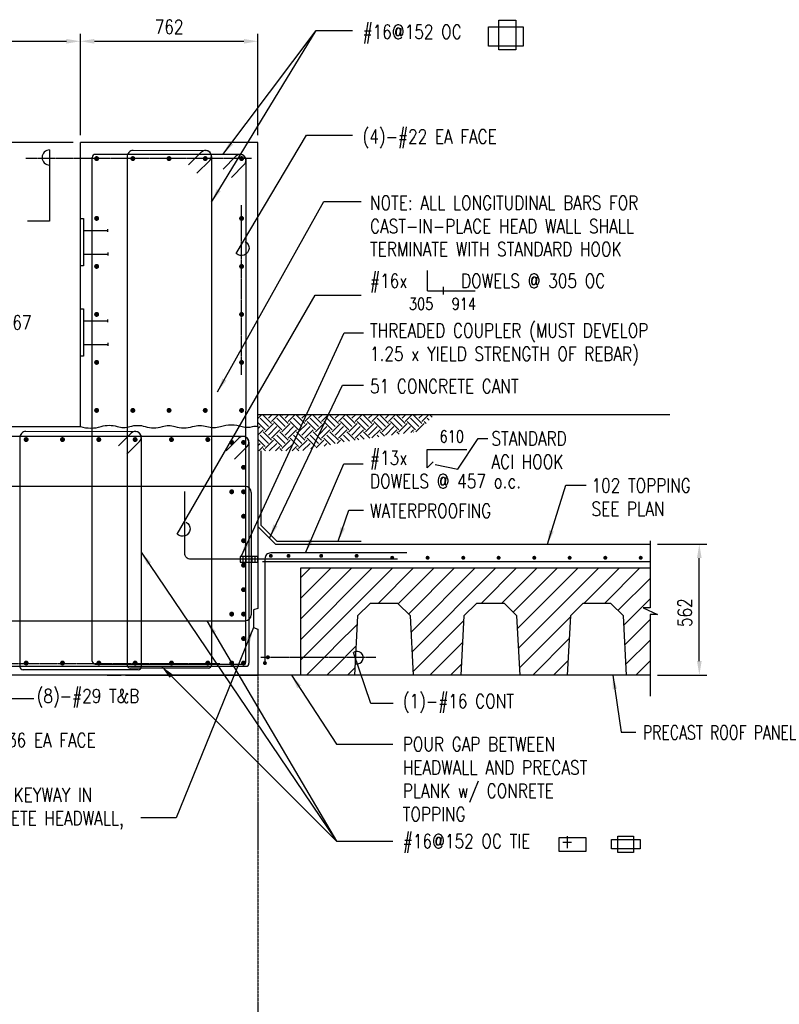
# Model space of a CAD drawing. Header units: millimetres. Extents: x 0 to 13387, y -1 to 10067.
# Tile 3 of 6: x 2611 to 5873, y 5594 to 9820. Entities that reach past the tile are written whole.
import ezdxf

# ---------------------------------------------------------------- set-up
doc = ezdxf.new("R2010")
doc.units = ezdxf.units.MM
doc.linetypes.add('CENTER2', pattern=[1.125, 0.75, -0.125, 0.125, -0.125])
for name, color, linetype in [('S-ANNO-CNTR', 1, 'CENTER2'), ('S-ANNO-DIMS', 2, 'Continuous'), ('S-ANNO-TEXT', 3, 'Continuous'), ('S-SECT-CONC', 3, 'Continuous'), ('S-SECT-MBND', 1, 'Continuous'), ('S-SECT-PATT', 1, 'Continuous'), ('S-SECT-RBAR', 5, 'Continuous'), ('S-SECT-WRPF', 5, 'Continuous')]:
    doc.layers.add(name, color=color, linetype=linetype)
doc.styles.add('BASE16', font='romans.shx', dxfattribs={"width": 0.8})
doc.dimstyles.new('DIM16', dxfattribs={"dimscale": 16, "dimtxt": 0.125, "dimasz": 0.09375, "dimexe": 0.0625, "dimexo": 0.0625, "dimgap": 0.0625, "dimtad": 1, "dimdec": 4, "dimzin": 3, "dimdsep": 46, "dimlunit": 4, "dimtxsty": 'BASE16', "dimblk": 'ARCHTICK', "dimcen": 0.09, "dimdle": 0.0625, "dimclrd": 256, "dimclre": 256, "dimclrt": 4, "dimadec": 0, "dimazin": 0, "dimtfac": 1, "dimtdec": 4, "dimtmove": 0, "dimatfit": 2, "dimfxl": 1, "dimfrac": 2, "dimtolj": 1, "dimtzin": 0, "dimlwd": -1, "dimlwe": -1, "dimarcsym": 0})

# ---------------------------------------------------------------- blocks, each defined once
blk = doc.blocks.new('_ArchTick')
at = {"color": 0, "linetype": 'ByBlock', "const_width": 0.15}
blk.add_lwpolyline([(-0.5, -0.5), (0.5, 0.5)], dxfattribs=at)

msp = doc.modelspace()

# ---------------------------------------------------------------- hatches: boundary and pattern name
at = {"layer": 'S-SECT-PATT'}
h = msp.add_hatch(dxfattribs=at)
h.set_pattern_fill('EARTH', color=256, scale=203, angle=45, style=0)
h.set_pattern_definition([(45, (10295.523, 1133.56), (7e-15, 71.77134), [50.75, -50.75]), (45, (10282.066, 1147.02), (7e-15, 71.77134), [50.75, -50.75]), (45, (10268.61, 1160.476), (7e-15, 71.77134), [50.75, -50.75]), (135, (10268.61, 1169.45), (-71.77134, 1e-14), [50.75, -50.75]), (135, (10282.066, 1182.905), (-71.77134, 1e-14), [50.75, -50.75]), (135, (10295.523, 1196.36), (-71.77134, 1e-14), [50.75, -50.75])])
h.paths.add_polyline_path([(4322, 8052.6), (4394.9, 8125.6), (3633.9, 8125.6), (3633.9, 8099.6), (3633.9, 7969), (3822.9, 7969), (4006.5, 8007.9)])
h = msp.add_hatch(dxfattribs=at)
h.set_pattern_fill('ANSI31', color=256, scale=500, style=0)
h.set_pattern_definition([(45, (913.35, 1160.76), (-44.19417, 44.19417), [])])
h.paths.add_polyline_path([(3936.8, 7136.5), (3818.9, 7136.5), (3818.9, 7006.6), (3981.1, 7006.6)], flags=17)
h.paths.add_polyline_path([(3971.9, 7136.5), (3936.8, 7136.5), (3946.5, 7108.2, 0.418793)], flags=17)
h.paths.add_polyline_path([(3930, 7156.7), (3936.8, 7136.5), (3971.9, 7136.5, 0.585637)], flags=17)
edge = h.paths.add_edge_path()
edge.add_line((3818.9, 7466.6), (3818.9, 7136.5))
edge.add_line((3818.9, 7136.5), (3936.8, 7136.5))
edge.add_line((3936.8, 7136.5), (3930, 7156.7))
edge.add_arc((3945.3, 7134.8), 26.7, -87.3504, 124.9633, ccw=False)
edge.add_line((3946.5, 7108.2), (3981.1, 7006.6))
edge.add_line((3981.1, 7006.6), (4048.9, 7006.6))
edge.add_line((4048.9, 7006.6), (4062.2, 7260.7))
edge.add_line((4062.2, 7260.7), (4116.1, 7314.6))
edge.add_line((4116.1, 7314.6), (4235.7, 7314.6))
edge.add_line((4235.7, 7314.6), (4289.6, 7260.7))
edge.add_line((4289.6, 7260.7), (4302.9, 7006.6))
edge.add_line((4302.9, 7006.6), (4505.9, 7006.6))
edge.add_line((4505.9, 7006.6), (4519.2, 7260.7))
edge.add_line((4519.2, 7260.7), (4573.1, 7314.6))
edge.add_line((4573.1, 7314.6), (4692.7, 7314.6))
edge.add_line((4692.7, 7314.6), (4746.6, 7260.7))
edge.add_line((4746.6, 7260.7), (4759.9, 7006.6))
edge.add_line((4759.9, 7006.6), (4962.9, 7006.6))
edge.add_line((4962.9, 7006.6), (4976.2, 7260.7))
edge.add_line((4976.2, 7260.7), (5030.1, 7314.6))
edge.add_line((5030.1, 7314.6), (5149.7, 7314.6))
edge.add_line((5149.7, 7314.6), (5203.6, 7260.7))
edge.add_line((5203.6, 7260.7), (5216.9, 7006.6))
edge.add_line((5216.9, 7006.6), (5318.4, 7006.6))
edge.add_line((5318.4, 7006.6), (5318.4, 7267.2))
edge.add_line((5318.4, 7267.2), (5350.6, 7267.2))
edge.add_line((5350.6, 7267.2), (5288, 7295.4))
edge.add_line((5288, 7295.4), (5318.4, 7295.4))
edge.add_line((5318.4, 7295.4), (5318.4, 7466.6))
edge.add_line((5318.4, 7466.6), (3818.9, 7466.6))

# ---------------------------------------------------------------- linework, layer by layer
at = {"layer": 'S-ANNO-CNTR', "ltscale": 10}
for p, q in [((3607, 9223.5), (2637.7, 9223.5)), ((3564.1, 8295.8), (3564.1, 9024.5)), ((3646.7, 7083.3), (4140, 7083.3))]:
    msp.add_line(p, q, dxfattribs=at)
at = {"layer": 'S-ANNO-CNTR', "linetype": 'CENTER2', "ltscale": 10}
msp.add_line((3470.7, 7055.6), (2295, 7055.6), dxfattribs=at)
at = {"layer": 'S-ANNO-CNTR', "ltscale": 7}
msp.add_line((3633.9, 7007.4), (3633.9, 2536.6), dxfattribs=at)
at = {"layer": 'S-ANNO-DIMS'}
for p, q in [((2739.9, 9260.6), (2739.9, 8955.3)), ((2739.9, 8955.3), (2645.2, 8955.3)), ((2671.4, 6904.3), (2576.7, 6904.3))]:
    msp.add_line(p, q, dxfattribs=at)
at = {"layer": 'S-ANNO-DIMS', "color": 2}
for p, q in [((5350, 7568.8), (5561.3, 7568.8)), ((5529.7, 7066.8), (5529.7, 7508.8)), ((5350, 7006.8), (5561.3, 7006.8))]:
    msp.add_line(p, q, dxfattribs=at)
at = {"layer": 'S-ANNO-DIMS'}
for points in [[(3579.8, 8868.1, -1.14116), (3541.5, 8816.5), (3842.7, 9324.2), (4040.7, 9324.2)], [(3326.4, 7663.1, -1.14116), (3288.1, 7611.4), (3880.1, 8637.4), (4077.2, 8637.4)]]:
    msp.add_lwpolyline(points, format="xyb", dxfattribs=at)
for points in [[(3658.1, 8575.5), (3917, 9039.8), (4077, 9039.8)], [(4215.6, 6884.8), (4119, 6884.8), (4044.6, 7103.5)]]:
    msp.add_lwpolyline(points, dxfattribs=at)
for centre, radius, start, end in [((2739.9, 9228.1), 32.4, 90, 270), ((4059.9, 7081.6), 26.7, 257.1798, 124.9633)]:
    msp.add_arc(centre, radius, start, end, dxfattribs=at)
at = {"layer": 'S-ANNO-DIMS', "color": 2}
for points in [[(5519.7, 7508.8), (5539.7, 7508.8), (5529.7, 7568.8)], [(5519.7, 7066.8), (5539.7, 7066.8), (5529.7, 7006.8)]]:
    msp.add_solid(points, dxfattribs=at)
at = {"layer": 'S-ANNO-TEXT', "color": 2}
for p, q in [((1982, 9726.9), (2811.9, 9726.9)), ((2871.9, 9324.2), (2871.9, 9758.5)), ((2871.9, 9324.2), (2871.9, 9758.5)), ((2931.9, 9726.9), (3573.9, 9726.9)), ((3633.9, 9324.2), (3633.9, 9758.5)), ((2840.3, 9292.6), (317, 9292.6))]:
    msp.add_line(p, q, dxfattribs=at)
at = {"layer": 'S-ANNO-TEXT'}
for p, q in [((4362.3, 8656.4), (4362.3, 8743.2)), ((4430.7, 8640.2), (4430.7, 8672.7)), ((4362.3, 8656.4), (4566.6, 8656.4))]:
    msp.add_line(p, q, dxfattribs=at)
for points in [[(4669.3, 9817.2), (4742, 9817.2), (4742, 9690.5), (4669.3, 9690.5)], [(4624.7, 9789.3), (4773.9, 9789.3), (4773.9, 9706.5), (4624.7, 9706.5)], [(4928.1, 6309.7), (5041.7, 6309.7), (5041.7, 6249.7), (4928.1, 6249.7)], [(5152.4, 6300.4), (5276, 6300.4), (5276, 6260.4), (5152.4, 6260.4)], [(5179.9, 6314.7), (5246.7, 6314.7), (5246.7, 6244.7), (5179.9, 6244.7)]]:
    msp.add_lwpolyline(points, close=True, dxfattribs=at)
msp.add_lwpolyline([(4386.4, 7921.5), (4361, 7896.1), (4361, 7975.6), (4531.9, 7975.6)], dxfattribs=at)
at = {"layer": 'S-ANNO-TEXT', "color": 2}
for points in [[(2811.9, 9736.9), (2811.9, 9716.9), (2871.9, 9726.9)], [(2931.9, 9736.9), (2931.9, 9716.9), (2871.9, 9726.9)], [(3573.9, 9736.9), (3573.9, 9716.9), (3633.9, 9726.9)]]:
    msp.add_solid(points, dxfattribs=at)
at = {"layer": 'S-SECT-CONC'}
for p, q in [((2871.9, 8073.6), (2871.9, 9292.6)), ((3633.9, 9292.6), (2871.9, 9292.6)), ((3633.9, 8073.6), (3633.9, 9292.6)), ((3633.9, 8125.6), (5402.9, 8125.6)), ((2185.7, 8073.6), (2871.9, 8073.6)), ((3633.9, 8073.6), (3633.9, 7292.9)), ((3710.1, 7568.8), (3633.9, 7645)), ((3710.1, 7568.8), (5318.4, 7568.8)), ((3818.9, 7295.6), (3818.9, 7466.6)), ((3633.9, 7204), (3633.9, 7006.6)), ((3633.9, 7006.6), (2109.9, 7006.6)), ((2986.3, 7006.6), (3046.4, 7006.6)), ((3066.1, 7006.6), (3633.9, 7006.6))]:
    msp.add_line(p, q, dxfattribs=at)
msp.add_lwpolyline([(2871.9, 8073.6, 0.15046), (2961.4, 8073.6, -0.15046), (3030, 8073.6, 0.15046), (3084.7, 8073.6, -0.15046), (3150.2, 8073.6, 0.15046), (3224.2, 8073.6, -0.15046), (3277.9, 8073.6, 0.15046), (3354.1, 8073.6, -0.15046), (3415.2, 8073.6, 0.15046), (3474.2, 8073.6, -0.15046), (3566.5, 8073.6, 0.15046), (3611.6, 8073.6, -0.15046), (3633.9, 8073.6, -2.107802)], format="xyb", dxfattribs=at)
for points in [[(5318.4, 7583.4), (5318.4, 7295.4), (5288, 7295.4), (5350.6, 7267.2), (5318.4, 7267.2), (5318.4, 6916.6)], [(3818.9, 7466.6), (5318.4, 7466.6)], [(4302.9, 7006.6), (4289.6, 7260.7), (4235.7, 7314.6), (4116.1, 7314.6), (4062.2, 7260.7), (4048.9, 7006.6)], [(4759.9, 7006.6), (4746.6, 7260.7), (4692.7, 7314.6), (4573.1, 7314.6), (4519.2, 7260.7), (4505.9, 7006.6)], [(5216.9, 7006.6), (5203.6, 7260.7), (5149.7, 7314.6), (5030.1, 7314.6), (4976.2, 7260.7), (4962.9, 7006.6)], [(3633.9, 7292.9), (3614.9, 7286.6), (3614.9, 7210.4), (3633.9, 7204)], [(5318.4, 7006.6), (3818.9, 7006.6), (3818.9, 7295.6)]]:
    msp.add_lwpolyline(points, dxfattribs=at)
at = {"layer": 'S-SECT-MBND', "color": 6}
for p, q in [((2989.9, 8908.4), (2989.9, 8920.9)), ((2884.9, 8914.7), (2989.9, 8914.7)), ((2884.9, 8813.7), (2989.9, 8813.7)), ((2989.9, 8819.9), (2989.9, 8807.4)), ((2884.9, 8527.1), (2989.9, 8527.1)), ((2989.9, 8520.8), (2989.9, 8533.3)), ((2884.9, 8426.1), (2989.9, 8426.1)), ((2989.9, 8432.3), (2989.9, 8419.8))]:
    msp.add_line(p, q, dxfattribs=at)
at = {"layer": 'S-SECT-MBND'}
for p, q in [((3570.9, 7491.1), (3570.9, 7516.1)), ((3583.9, 7491.1), (3583.9, 7516.1)), ((3596.9, 7491.1), (3596.9, 7516.1)), ((3608.9, 7491.1), (3608.9, 7516.1)), ((3621.9, 7491.1), (3621.9, 7516.1)), ((3818.9, 7006.6), (3636.8, 7006.6))]:
    msp.add_line(p, q, dxfattribs=at)
for points in [[(2871.9, 8762.7), (2871.9, 8965.7), (2884.9, 8965.7), (2884.9, 8762.7)], [(2871.9, 8375.1), (2871.9, 8578.1), (2884.9, 8578.1), (2884.9, 8375.1)], [(3557.9, 7516.1), (3557.9, 7491.1), (3633.9, 7491.1), (3633.9, 7516.1)]]:
    msp.add_lwpolyline(points, close=True, dxfattribs=at)
at = {"layer": 'S-SECT-RBAR'}
for p, q in [((3409.3, 9256.5), (3098.9, 9258.4)), ((2922.9, 7066.6), (2922.9, 9228.6)), ((3557.9, 9241.6), (2935.9, 9241.6)), ((3073.5, 9229.9), (3073.5, 7049.4)), ((3391.3, 9251), (3336.5, 9196.1)), ((3427.3, 9215), (3372.4, 9160.2)), ((3434.7, 9233), (3434.7, 7049.4)), ((3539.9, 9233.4), (3485.1, 9178.6)), ((3582.9, 7066.6), (3583.3, 9215.5)), ((3575.9, 9197.5), (3521, 9142.7)), ((3570.4, 8031.3), (2250.9, 8031.3)), ((3108.2, 8050.4), (2638, 8052.4)), ((3090.2, 8044.9), (3035.4, 7990.1)), ((2612.6, 8027), (2612.6, 7042.3)), ((3126.2, 8009), (3071.3, 7954.2)), ((3133.6, 8027), (3133.6, 7042.3)), ((3552.4, 8023.9), (3497.6, 7969)), ((3588.4, 7988), (3533.5, 7933.1)), ((3595.8, 8005.9), (3595.8, 7057.6)), ((3580.2, 7816.3), (2250.9, 7816.3)), ((3605.6, 7790.9), (3605.6, 7265.5)), ((3654, 7494), (5318.4, 7494)), ((2238.5, 7240.1), (3580.2, 7240.1)), ((2251, 7044.6), (3582.8, 7044.6)), ((3120.6, 7029.3), (2624.6, 7029.3)), ((2935.9, 7053.6), (3569.9, 7053.6)), ((3421.7, 7036.4), (3086.5, 7036.4))]:
    msp.add_line(p, q, dxfattribs=at)
for points, const_width in [([(2936.4, 9223.5, -1), (2947, 9223.5, -1)], 10.6), ([(3091.9, 9223.5, -1), (3102.5, 9223.5, -1)], 10.6), ([(3247.4, 9223.5, -1), (3258, 9223.5, -1)], 10.6), ([(3402.9, 9223.5, -1), (3413.5, 9223.5, -1)], 10.6), ([(3569.4, 9223.5, 1), (3558.8, 9223.5, 1)], 10.6), ([(2936.4, 8966.7, 1), (2947, 8966.7, 1)], 10.6), ([(3569.4, 8966.7, -1), (3558.8, 8966.7, -1)], 10.6), ([(2936.4, 8760.7, 1), (2947, 8760.7, 1)], 10.6), ([(3569.4, 8760.7, -1), (3558.8, 8760.7, -1)], 10.6), ([(2936.4, 8554.7, 1), (2947, 8554.7, 1)], 10.6), ([(3569.4, 8554.7, -1), (3558.8, 8554.7, -1)], 10.6), ([(2936.4, 8348.7, 1), (2947, 8348.7, 1)], 10.6), ([(3569.4, 8348.7, -1), (3558.8, 8348.7, -1)], 10.6), ([(2936.4, 8142.7, 1), (2947, 8142.7, 1)], 10.6), ([(3091.9, 8142.7, 1), (3102.5, 8142.7, 1)], 10.6), ([(3247.4, 8142.7, 1), (3258, 8142.7, 1)], 10.6), ([(3402.9, 8142.7, 1), (3413.5, 8142.7, 1)], 10.6), ([(3569.4, 8142.7, -1), (3558.8, 8142.7, -1)], 10.6), ([(2633.8, 8017.5, 1), (2644.4, 8017.5, 1)], 10.6), ([(2789.8, 8017.5, 1), (2800.4, 8017.5, 1)], 10.6), ([(2945.8, 8017.5, 1), (2956.4, 8017.5, 1)], 10.6), ([(3101.8, 8017.5, 1), (3112.4, 8017.5, 1)], 10.6), ([(3257.8, 8017.5, 1), (3268.4, 8017.5, 1)], 10.6), ([(3413.8, 8017.5, 1), (3424.4, 8017.5, 1)], 10.6), ([(3527, 8005.1, -1), (3516.4, 8005.1, -1)], 10.6), ([(3578, 8005.1, -1), (3567.4, 8005.1, -1)], 10.6), ([(3578, 7898.4, 1), (3567.4, 7898.4, 1)], 10.6), ([(3527, 7793.4, 1), (3516.4, 7793.4, 1)], 10.6), ([(3578, 7793.4, 1), (3567.4, 7793.4, 1)], 10.6), ([(3578, 7688.4, 1), (3567.4, 7688.4, 1)], 10.6), ([(3578, 7583.4, 1), (3567.4, 7583.4, 1)], 10.6), ([(3693.9, 7518.4, -1), (3685.5, 7518.4, -1)], 8.47), ([(3769.9, 7518.4, -1), (3761.5, 7518.4, -1)], 8.47), ([(3910.2, 7518.4, -1), (3901.8, 7518.4, -1)], 8.47), ([(4062.2, 7518.4, -1), (4053.8, 7518.4, -1)], 8.47), ([(3578, 7478.4, 1), (3567.4, 7478.4, 1)], 10.6), ([(4215.2, 7510.2, -1), (4206.8, 7510.2, -1)], 8.47), ([(4367.2, 7510.2, -1), (4358.8, 7510.2, -1)], 8.47), ([(4520.2, 7510.2, -1), (4511.8, 7510.2, -1)], 8.47), ([(4672.2, 7510.2, -1), (4663.8, 7510.2, -1)], 8.47), ([(4825.2, 7510.2, -1), (4816.8, 7510.2, -1)], 8.47), ([(4977.2, 7510.2, -1), (4968.8, 7510.2, -1)], 8.47), ([(5130.2, 7510.2, -1), (5121.8, 7510.2, -1)], 8.47), ([(5282.2, 7510.2, -1), (5273.8, 7510.2, -1)], 8.47), ([(3578, 7373.4, 1), (3567.4, 7373.4, 1)], 10.6), ([(3527, 7268.4, 1), (3516.4, 7268.4, 1)], 10.6), ([(3578, 7268.4, 1), (3567.4, 7268.4, 1)], 10.6), ([(3578, 7163.4, 1), (3567.4, 7163.4, 1)], 10.6), ([(2633.8, 7058.4, -1), (2644.4, 7058.4, -1)], 10.6), ([(2789.8, 7058.4, -1), (2800.4, 7058.4, -1)], 10.6), ([(2945.8, 7058.4, -1), (2956.4, 7058.4, -1)], 10.6), ([(3101.8, 7058.4, -1), (3112.4, 7058.4, -1)], 10.6), ([(3257.8, 7058.4, -1), (3268.4, 7058.4, -1)], 10.6), ([(3413.8, 7058.4, -1), (3424.4, 7058.4, -1)], 10.6), ([(3527, 7058.4, 1), (3516.4, 7058.4, 1)], 10.6), ([(3578, 7058.4, 1), (3567.4, 7058.4, 1)], 10.6), ([(3668.5, 7058.2, -1), (3660.1, 7058.2, -1)], 8.47), ([(3681.2, 7083.3, -1), (3672.8, 7083.3, -1)], 8.47)]:
    msp.add_lwpolyline(points, format="xyb", close=True, dxfattribs=dict(at, const_width=const_width))
for points in [[(4233.8, 7503.6), (3345.2, 7503.6, -0.414214), (3319.8, 7529), (3319.8, 7794.2)], [(4273.9, 7531.1), (3689.7, 7531.1, 0.414214), (3664.3, 7505.7), (3664.3, 7058.2)]]:
    msp.add_lwpolyline(points, format="xyb", dxfattribs=at)
for centre, radius, start, end in [((3098.7, 9233), 25.4, 89.5288, 187.0678), ((3409.3, 9233), 25.4, 0, 135), ((3409.3, 9233), 25.4, 315, 90), ((2935.9, 9228.6), 13, 90, 180), ((3557.9, 9215.5), 25.4, 0, 135), ((3557.9, 9216.6), 25, 0, 90), ((3557.9, 9215.5), 25.4, 315, 90), ((2637.8, 8027), 25.4, 89.5288, 187.0678), ((3108.2, 8027), 25.4, 0, 135), ((3108.2, 8027), 25.4, 315, 90), ((3570.4, 8005.9), 25.4, 0, 135), ((3570.4, 8005.9), 25.4, 315, 90), ((3580.2, 7790.9), 25.4, 0, 90), ((3580.2, 7265.5), 25.4, 270, 0), ((2935.9, 7066.6), 13, 180, 270), ((3569.9, 7066.6), 13, 270, 0), ((3582.8, 7057.6), 13, 270, 0), ((2625.6, 7042.3), 13, 180, 270), ((3086.5, 7049.4), 13, 180, 270), ((3120.6, 7042.3), 13, 270, 0), ((3421.7, 7049.4), 13, 270, 0)]:
    msp.add_arc(centre, radius, start, end, dxfattribs=at)
at = {"layer": 'S-SECT-WRPF'}
for points in [[(3646.9, 7969), (3646.9, 7650.4)], [(3646.9, 7650.4), (3715.5, 7581.8), (4077.6, 7581.8)]]:
    msp.add_lwpolyline(points, dxfattribs=at)

# ---------------------------------------------------------------- texts
at = {"layer": 'S-ANNO-TEXT', "insert": (3252.9, 9788.5), "char_height": 60, "attachment_point": 5, "style": 'BASE16'}
msp.add_mtext('\\A1;762', dxfattribs=at)
at = {"layer": 'S-ANNO-TEXT', "attachment_point": 1, "style": 'BASE16'}
for s, insert, char_height, width in [('#16@152 OC', (4083.7, 9797.4), 60, 1490.459), ('(4)-#22 EA FACE', (4083.7, 9348.5), 60, 1490.459), ('NOTE: ALL LONGITUDINAL BARS FOR\\PCAST-IN-PLACE HEAD WALL SHALL \\PTERMINATE WITH STANDARD HOOK', (4115.7, 9064.1), 60, 1490.459), ('#16x       DOWELS @ 305 OC', (4115.7, 8728.3), 60, 1490.459), ('305', (4282.8, 8625.5), 50.8, 519.417), ('914', (4466.5, 8625.5), 50.8, 519.417), ('W250X67', (2365.7, 8549.8), 60, 1490.459), ('THREADED COUPLER (MUST DEVELOP\\P1.25 x YIELD STRENGTH OF REBAR)', (4115.7, 8515.9), 60, 1490.459), ('51 CONCRETE CANT', (4115.7, 8276.1), 60, 1490.459), ('610', (4414.6, 8056.3), 50.8, 519.417), ('STANDARD\\PACI HOOK', (4637.3, 8052.5), 60, 1490.459), ('#13x\\PDOWELS @ 457 o.c.', (4115.7, 7969.4), 60, 1490.459), ('102 TOPPING\\PSEE PLAN', (5066.9, 7850.9), 60, 1490.459), ('WATERPROOFING', (4115.7, 7741.8), 60, 1490.459), ('(8)-#29 T&B', (2684.3, 6947), 60, 953.599), ('(1)-#16 CONT', (4256.4, 6925.4), 60, 1490.459), ('PRECAST ROOF PANEL', (5286.8, 6789.7), 60, 711.484), ('14#36 EA FACE ', (2431.5, 6757.2), 60, 736.064), ('POUR GAP BETWEEN\\PHEADWALL AND PRECAST\\PPLANK w/ CONRETE\\PTOPPING', (4256.4, 6740.5), 60, 1490.459), ('19x89 KEYWAY IN CONCRETE HEADWALL, CONT', (2353, 6522.8), 60, 811.428), ('#16@152 OC TIE    +', (4256.4, 6324.5), 60, 1490.459)]:
    msp.add_mtext(s, dxfattribs=dict(at, insert=insert, char_height=char_height, width=width))
at = {"layer": 'S-ANNO-TEXT', "insert": (5468.1, 7274.8), "char_height": 60, "attachment_point": 5, "rotation": 90, "style": 'BASE16'}
msp.add_mtext('562', dxfattribs=at)

# ---------------------------------------------------------------- leaders
at = {"layer": 'S-ANNO-DIMS'}
for points, override in [([(3434.7, 9036.9), (3885, 9773.1), (4040.7, 9773.1)], {"dimscale": 20, "dimtxt": 3, "dimasz": 3, "dimexe": 1.58, "dimexo": 1.58, "dimgap": 1.58, "dimtad": 0, "dimtoh": 1, "dimdec": 0, "dimlunit": 2, "dimdle": 0, "dimclrd": 2, "dimclre": 2, "dimtfac": 0.7, "dimtdec": 0, "dimtix": 1, "dimtmove": 1}), ([(3434.7, 9036.9), (3885, 9773.1), (4040.7, 9773.1)], {"dimscale": 20, "dimtxt": 3, "dimasz": 3, "dimexe": 1.58, "dimexo": 1.58, "dimgap": 1.58, "dimtad": 0, "dimtoh": 1, "dimdec": 0, "dimlunit": 2, "dimdle": 0, "dimclrd": 2, "dimclre": 2, "dimtfac": 0.7, "dimtdec": 0, "dimtix": 1, "dimtmove": 1}), ([(3434.7, 9036.9), (3885, 9773.1), (4040.7, 9773.1)], {"dimscale": 20, "dimtxt": 3, "dimasz": 3, "dimexe": 1.58, "dimexo": 1.58, "dimgap": 1.58, "dimtad": 0, "dimtoh": 1, "dimdec": 0, "dimlunit": 2, "dimdle": 0, "dimclrd": 2, "dimclre": 2, "dimtfac": 0.7, "dimtdec": 0, "dimtix": 1, "dimtmove": 1}), ([(3483.9, 9241.6), (3885, 9773.1), (4040.7, 9773.1)], {"dimscale": 20, "dimtxt": 3, "dimasz": 3, "dimexe": 1.58, "dimexo": 1.58, "dimgap": 1.58, "dimtad": 0, "dimtoh": 1, "dimdec": 0, "dimlunit": 2, "dimdle": 0, "dimclrd": 2, "dimclre": 2, "dimtfac": 0.7, "dimtdec": 0, "dimtix": 1, "dimtmove": 1}), ([(3461.3, 8222.7), (3658.1, 8575.5)], {"dimscale": 20, "dimtxt": 3, "dimasz": 3, "dimexe": 1.58, "dimexo": 1.58, "dimgap": 1.58, "dimtad": 0, "dimtoh": 1, "dimdec": 0, "dimlunit": 2, "dimdle": 0, "dimclrd": 2, "dimclre": 2, "dimtfac": 0.7, "dimtdec": 0, "dimtix": 1, "dimtmove": 1}), ([(3562.6, 7516.1), (4005, 8475.5), (4088, 8475.5)], {"dimscale": 20, "dimtxt": 3, "dimasz": 3, "dimexe": 1.58, "dimexo": 1.58, "dimgap": 1.58, "dimtad": 0, "dimtoh": 1, "dimdec": 0, "dimlunit": 2, "dimdle": 0, "dimclrd": 2, "dimclre": 2, "dimtfac": 0.7, "dimtdec": 0, "dimtix": 1, "dimtmove": 1}), ([(3684, 7594.9), (3997.3, 8250.7), (4088, 8250.7)], {"dimscale": 20, "dimtxt": 3, "dimasz": 3, "dimexe": 1.58, "dimexo": 1.58, "dimgap": 1.58, "dimtad": 0, "dimtoh": 1, "dimdec": 0, "dimlunit": 2, "dimdle": 0, "dimclrd": 2, "dimclre": 2, "dimtfac": 0.7, "dimtdec": 0, "dimtix": 1, "dimtmove": 1}), ([(4395.1, 7909.9), (4492.5, 7890.4), (4579.8, 8022.6), (4621.1, 8022.6)], {"dimgap": 0.0625, "dimtad": 0, "dimfxl": 1.6}), ([(3838.7, 7531.1), (4003.1, 7914.1), (4086.1, 7914.1)], {"dimscale": 20, "dimtxt": 3, "dimasz": 3, "dimexe": 1.58, "dimexo": 1.58, "dimgap": 1.58, "dimtad": 0, "dimtoh": 1, "dimdec": 0, "dimlunit": 2, "dimdle": 0, "dimclrd": 2, "dimclre": 2, "dimtfac": 0.7, "dimtdec": 0, "dimtix": 1, "dimtmove": 1}), ([(4877.2, 7568.8), (4956.1, 7821.6), (5044.3, 7821.6)], {"dimscale": 20, "dimtxt": 3, "dimasz": 3, "dimexe": 1.58, "dimexo": 1.58, "dimgap": 1.58, "dimtad": 0, "dimtoh": 1, "dimdec": 0, "dimlunit": 2, "dimdle": 0, "dimclrd": 2, "dimclre": 2, "dimtfac": 0.7, "dimtdec": 0, "dimtix": 1, "dimtmove": 1}), ([(3979.2, 7581.8), (4024.3, 7714.9), (4088, 7714.9)], {"dimscale": 20, "dimtxt": 3, "dimasz": 3, "dimexe": 1.58, "dimexo": 1.58, "dimgap": 1.58, "dimtad": 0, "dimtoh": 1, "dimdec": 0, "dimlunit": 2, "dimdle": 0, "dimclrd": 2, "dimclre": 2, "dimtfac": 0.7, "dimtdec": 0, "dimtix": 1, "dimtmove": 1}), ([(3133.6, 7534.6), (3972, 6293.9), (4214.1, 6293.9)], {"dimscale": 20, "dimtxt": 3, "dimasz": 3, "dimexe": 1.58, "dimexo": 1.58, "dimgap": 1.58, "dimtad": 0, "dimtoh": 1, "dimdec": 0, "dimlunit": 2, "dimdle": 0, "dimclrd": 2, "dimclre": 2, "dimtfac": 0.7, "dimtdec": 0, "dimtix": 1, "dimtmove": 1}), ([(3415.1, 7240.1), (3972, 6293.9), (4214.1, 6293.9)], {"dimscale": 20, "dimtxt": 3, "dimasz": 3, "dimexe": 1.58, "dimexo": 1.58, "dimgap": 1.58, "dimtad": 0, "dimtoh": 1, "dimdec": 0, "dimlunit": 2, "dimdle": 0, "dimclrd": 2, "dimclre": 2, "dimtfac": 0.7, "dimtdec": 0, "dimtix": 1, "dimtmove": 1}), ([(3614.9, 7210.4), (3283.9, 6394.7), (3131.6, 6394.7)], {"dimscale": 20, "dimtxt": 3, "dimasz": 3, "dimexe": 1.58, "dimexo": 1.58, "dimgap": 1.58, "dimtad": 0, "dimtoh": 1, "dimdec": 0, "dimlunit": 2, "dimdle": 0, "dimclrd": 2, "dimclre": 2, "dimtfac": 0.7, "dimtdec": 0, "dimtix": 1, "dimtmove": 1}), ([(3219.6, 7044.6), (3972, 6293.9), (4214.1, 6293.9)], {"dimscale": 20, "dimtxt": 3, "dimasz": 3, "dimexe": 1.58, "dimexo": 1.58, "dimgap": 1.58, "dimtad": 0, "dimtoh": 1, "dimdec": 0, "dimlunit": 2, "dimdle": 0, "dimclrd": 2, "dimclre": 2, "dimtfac": 0.7, "dimtdec": 0, "dimtix": 1, "dimtmove": 1}), ([(3778.4, 7006.6), (3972, 6709.9), (4214.1, 6709.9)], {"dimscale": 20, "dimtxt": 3, "dimasz": 3, "dimexe": 1.58, "dimexo": 1.58, "dimgap": 1.58, "dimtad": 0, "dimtoh": 1, "dimdec": 0, "dimlunit": 2, "dimdle": 0, "dimclrd": 2, "dimclre": 2, "dimtfac": 0.7, "dimtdec": 0, "dimtix": 1, "dimtmove": 1}), ([(5158.2, 7006.3), (5193.6, 6761.7), (5257.5, 6761.7)], {"dimscale": 20, "dimtxt": 3, "dimasz": 3, "dimexe": 1.58, "dimexo": 1.58, "dimgap": 1.58, "dimtad": 0, "dimtoh": 1, "dimdec": 0, "dimlunit": 2, "dimdle": 0, "dimclrd": 2, "dimclre": 2, "dimtfac": 0.7, "dimtdec": 0, "dimtix": 1, "dimtmove": 1})]:
    msp.add_leader(points, dimstyle='DIM16', override=override, dxfattribs=at)

doc.saveas('drawing.dxf')
